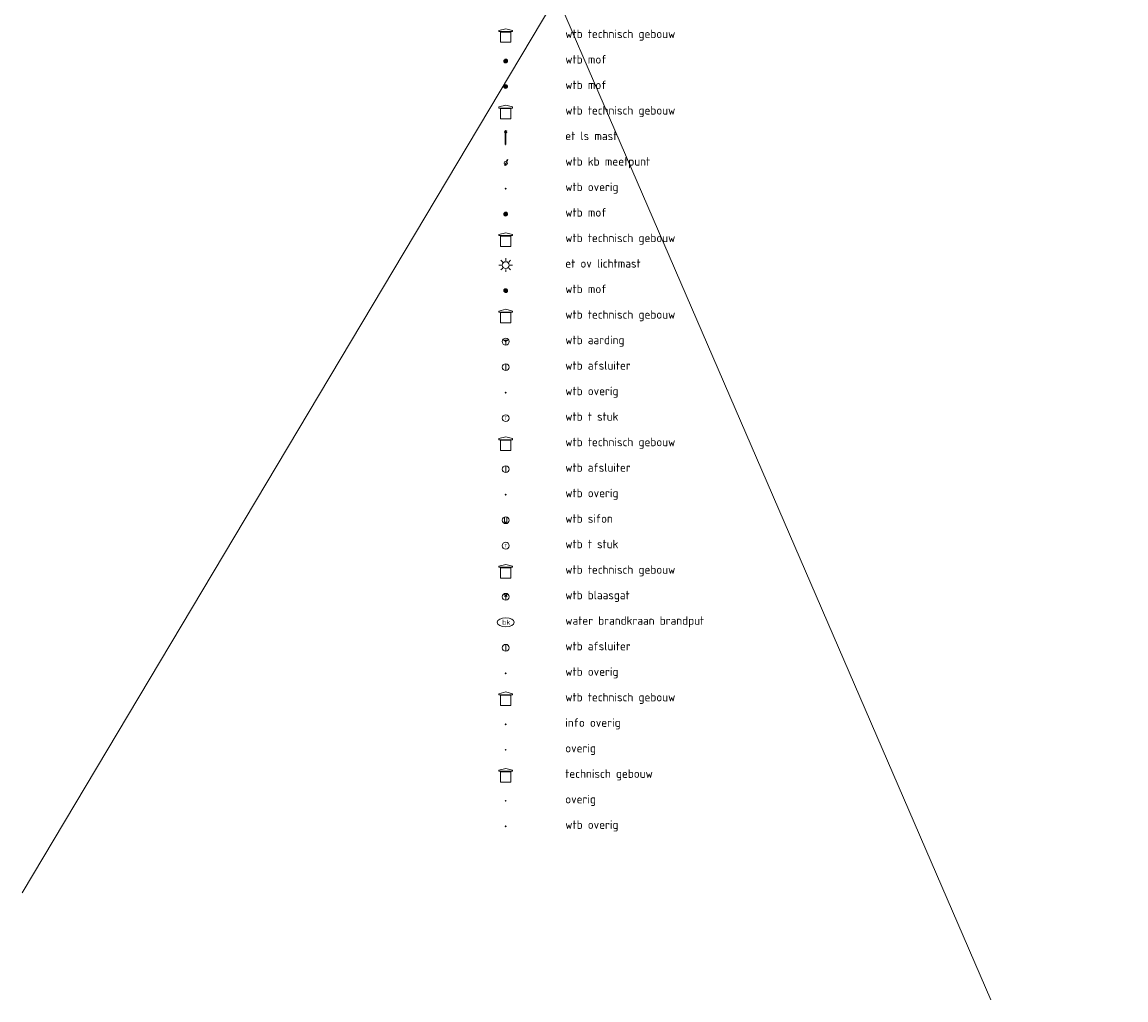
# Model space of a CAD drawing. Header units: metres. Extents: x 117304 to 117560, y 480657 to 480775.
# Tile 1 of 4: x 117304 to 117369, y 480657 to 480714. Entities that reach past the tile are written whole.
import ezdxf
from ezdxf.enums import TextEntityAlignment as Align

# ---------------------------------------------------------------- set-up
doc = ezdxf.new("R2010")
doc.units = ezdxf.units.M
doc.header["$LTSCALE"] = 0.5
for name, color, linetype, lineweight in [('B-WE-KL-DATA_HULPSTUK-S', 90, 'Continuous', 25), ('B-WE-KL-ET_HS_HULPSTUK-S', 10, 'Continuous', 25), ('B-WE-KL-ET_LS-S', 190, 'Continuous', 25), ('B-WE-KL-ET_LS_HULPSTUK-S', 190, 'Continuous', 25), ('B-WE-KL-ET_LS_OV_LICHTMAST-S', 190, 'Continuous', 25), ('B-WE-KL-ET_MS_HULPSTUK-S', 130, 'Continuous', 25), ('B-WE-KL-GAS_HD_HULPSTUK-S', 30, 'Continuous', 25), ('B-WE-KL-GAS_LD_HULPSTUK-S', 50, 'Continuous', 25), ('B-WE-KL-WATER-S', 170, 'Continuous', 25), ('B-WE-KL-WATER_HULPSTUK-S', 170, 'Continuous', 25), ('B-WE-OG-INFO-S', 7, 'Continuous', 25), ('B-WE-RI-PERSLEIDING_HULPSTUK-S', 210, 'Continuous', 25), ('B-WE-RI-VRIJVERVAL_HULPSTUK-S', 210, 'Continuous', 25), ('V-WE-KL-WATER_HULPSTUK-S', 170, 'Continuous', 25)]:
    doc.layers.add(name, color=color, linetype=linetype, lineweight=lineweight)
doc.layers.add('X-XX-AL-HULPLIJN-G', color=7, linetype='Continuous', lineweight=18, plot=False)
doc.layers.add('X-XX-AL-LEGENDA-T25', color=7, linetype='Continuous')
doc.styles.add('NLCS-ISO', font='NLCS-ISO.ttf')
doc.styles.add('NLCS-ISO-M200-T25', font='NLCS-ISO.ttf', dxfattribs={"height": 0.5})

# ---------------------------------------------------------------- blocks, each defined once
blk = doc.blocks.new('SKL-WTB_HULP_TECHNISCH GEBOUW-SO')
at = {"color": 0, "linetype": 'ByBlock', "lineweight": 18}
for points in [[(-2, 1.5), (0, 2), (2, 1.5), (2, 1.18), (-2, 1.18)], [(-1.5, 1.02), (1.5, 1.02), (1.5, -2), (-1.5, -2)]]:
    blk.add_lwpolyline(points, close=True, dxfattribs=at)
at = {"color": 0, "linetype": 'ByBlock', "lineweight": 18, "style": 'NLCS-ISO', "flags": 1}
for tag, p in [('TYPE', (2.5, 0)), ('OMSCHRIJVING', (2.5, -3)), ('LABEL', (2.5, -1.5))]:
    blk.add_attdef(tag, p, '', height=1, dxfattribs=at)
blk = doc.blocks.new('SKL-WTB_HULP_MOF-SO')
at = {"linetype": 'ByBlock', "lineweight": 18}
h = blk.add_hatch(color=0, dxfattribs=at)
h.dxf.hatch_style = 1
h.paths.add_polyline_path([(-0.5625, 0, 1), (0.5625, 0, 1)])
at = {"color": 0, "linetype": 'ByBlock', "lineweight": 18}
blk.add_circle((0, 0), 0.5625, dxfattribs=at)
at = {"color": 0, "linetype": 'ByBlock', "lineweight": 18, "style": 'NLCS-ISO', "flags": 1}
for tag, p in [('TYPE', (1.5, 0)), ('OMSCHRIJVING', (1.5, -3)), ('LABEL', (1.5, -1.5))]:
    blk.add_attdef(tag, p, '', height=1, dxfattribs=at)
blk = doc.blocks.new('SKL-ET_LS_MAST-SO')
for p, q in [((-0.05, 2.07), (0.05, 2.07)), ((-0.05, -2), (0.05, -2))]:
    blk.add_line(p, q)
for points in [[(-0.18, 1.76), (-0.22, 1.76), (-0.22, 1.84), (-0.18, 1.84), (-0.18, 1.79)], [(-0.18, 1.49), (-0.22, 1.49), (-0.22, 1.57), (-0.18, 1.57), (-0.18, 1.52)], [(-0.18, 1.79), (-0.05, 1.79)], [(-0.18, 1.76), (-0.05, 1.76)], [(-0.18, 1.52), (-0.05, 1.52)], [(-0.18, 1.49), (-0.05, 1.49)], [(-0.05, -2), (-0.05, 2.07)], [(0.05, -2), (0.05, 2.07)], [(0.18, 1.92), (0.05, 1.92)], [(0.18, 1.89), (0.05, 1.89)], [(0.18, 1.66), (0.05, 1.66)], [(0.18, 1.63), (0.05, 1.63)], [(0.18, 1.39), (0.05, 1.39)], [(0.18, 1.36), (0.05, 1.36)], [(0.18, 1.89), (0.22, 1.89), (0.22, 1.97), (0.18, 1.97), (0.18, 1.92)], [(0.18, 1.63), (0.22, 1.63), (0.22, 1.71), (0.18, 1.71), (0.18, 1.66)], [(0.18, 1.36), (0.22, 1.36), (0.22, 1.44), (0.18, 1.44), (0.18, 1.39)]]:
    blk.add_lwpolyline(points)
blk = doc.blocks.new('SKL-WTB_HULP_KB MEETPUNT-SO')
at = {"linetype": 'ByBlock', "lineweight": 18}
h = blk.add_hatch(color=0, dxfattribs=at)
h.dxf.hatch_style = 1
h.paths.add_polyline_path([(0.6, 1.04), (0.26, 0.78), (0.54, 0.61)])
at = {"color": 0, "linetype": 'ByBlock', "lineweight": 18}
for points in [[(-0.4, -0.69), (0.4, 0.69)], [(0.6, 1.04), (0.26, 0.78)], [(0.26, 0.78), (0.54, 0.61)], [(0.6, 1.04), (0.54, 0.61)], [(0, -0.25), (0, -0.8)]]:
    blk.add_lwpolyline(points, dxfattribs=at)
blk.add_circle((0, 0), 0.5, dxfattribs=at)
at = {"color": 0, "linetype": 'ByBlock', "lineweight": 18, "style": 'NLCS-ISO', "flags": 1}
for tag, p in [('TYPE', (1.5, 0)), ('OMSCHRIJVING', (1.5, -3)), ('LABEL', (1.5, -1.5))]:
    blk.add_attdef(tag, p, '', height=1, dxfattribs=at)
blk = doc.blocks.new('SKL-WTB_HULP_OVERIG-SO')
at = {"color": 0, "linetype": 'ByBlock', "lineweight": 18}
for points in [[(-0.14, 0.14), (0.14, -0.14)], [(0.14, 0.14), (-0.14, -0.14)]]:
    blk.add_lwpolyline(points, dxfattribs=at)
at = {"color": 0, "linetype": 'ByBlock', "lineweight": 18, "style": 'NLCS-ISO', "flags": 1}
for tag, p in [('TYPE', (1.5, 0)), ('OMSCHRIJVING', (1.5, -3)), ('LABEL', (1.5, -1.5))]:
    blk.add_attdef(tag, p, '', height=1, dxfattribs=at)
blk = doc.blocks.new('SKL-ET_OV_LICHTMAST-SO')
at = {"color": 0, "linetype": 'ByBlock', "lineweight": 18}
for points in [[(-1.25, 0), (-2, 0)], [(-1.41, 1.41), (-0.88, 0.88)], [(0, 2), (0, 1.25)], [(0.88, 0.88), (1.41, 1.41)], [(2, 0), (1.25, 0)], [(-1.41, -1.41), (-0.88, -0.88)], [(0, -1.25), (0, -2)], [(0.88, -0.88), (1.41, -1.41)]]:
    blk.add_lwpolyline(points, dxfattribs=at)
blk.add_circle((0, 0), 1, dxfattribs=at)
blk = doc.blocks.new('SKL-WTB_HULP_AARDING-SO')
at = {"color": 0, "linetype": 'ByBlock', "lineweight": 18}
for points in [[(-0.64, 0.48), (0.64, 0.48)], [(-0.48, 0.35), (0.48, 0.35)], [(-0.32, 0.21), (0.32, 0.21)], [(-0.16, 0.08), (0.16, 0.08)], [(0, -0.8), (0, 0.48)]]:
    blk.add_lwpolyline(points, dxfattribs=at)
blk.add_circle((0, 0), 1, dxfattribs=at)
at = {"color": 0, "linetype": 'ByBlock', "lineweight": 18, "style": 'NLCS-ISO', "flags": 1}
for tag, p in [('TYPE', (1.5, 0)), ('OMSCHRIJVING', (1.5, -3)), ('LABEL', (1.5, -1.5))]:
    blk.add_attdef(tag, p, '', height=1, dxfattribs=at)
blk = doc.blocks.new('SKL-WTB_HULP_AFSLUITER-SO')
at = {"color": 0, "linetype": 'ByBlock', "lineweight": 18}
blk.add_lwpolyline([(0, 0.8), (0, -0.8)], dxfattribs=at)
blk.add_circle((0, 0), 1, dxfattribs=at)
at = {"color": 0, "linetype": 'ByBlock', "lineweight": 18, "style": 'NLCS-ISO', "flags": 1}
for tag, p in [('TYPE', (1.5, 0)), ('OMSCHRIJVING', (1.5, -3)), ('LABEL', (1.5, -1.5))]:
    blk.add_attdef(tag, p, '', height=1, dxfattribs=at)
blk = doc.blocks.new('SKL-WTB_HULP_T STUK-SO')
at = {"color": 0, "linetype": 'ByBlock', "lineweight": 18}
blk.add_circle((0, 0), 1, dxfattribs=at)
at = {"color": 0, "linetype": 'ByBlock', "lineweight": -2, "style": 'NLCS-ISO'}
blk.add_text('T', height=1, dxfattribs=at).set_placement((0, 0), align=Align.MIDDLE_CENTER)
at = {"color": 0, "linetype": 'ByBlock', "lineweight": 18, "style": 'NLCS-ISO', "flags": 1}
for tag, p in [('TYPE', (1.5, 0)), ('OMSCHRIJVING', (1.5, -3)), ('LABEL', (1.5, -1.5))]:
    blk.add_attdef(tag, p, '', height=1, dxfattribs=at)
blk = doc.blocks.new('SKL-WTB_HULP_SIFON-SO')
at = {"linetype": 'ByBlock', "lineweight": 18}
h = blk.add_hatch(color=0, dxfattribs=at)
h.dxf.hatch_style = 1
h.paths.add_polyline_path([(0.13, -0.53), (-0.13, -0.53), (-0.13, -0.8), (0.13, -0.8)])
at = {"color": 0, "linetype": 'ByBlock', "lineweight": 18}
blk.add_lwpolyline([(0.33, 0.8), (0.33, -0.53), (-0.33, -0.53), (-0.33, 0.8)], dxfattribs=at)
blk.add_lwpolyline([(0.13, -0.8), (-0.13, -0.8), (-0.13, -0.53), (0.13, -0.53)], close=True, dxfattribs=at)
blk.add_circle((0, 0), 1, dxfattribs=at)
at = {"color": 0, "linetype": 'ByBlock', "lineweight": 18, "style": 'NLCS-ISO', "flags": 1}
for tag, p in [('TYPE', (1.5, 0)), ('OMSCHRIJVING', (1.5, -3)), ('LABEL', (1.5, -1.5))]:
    blk.add_attdef(tag, p, '', height=1, dxfattribs=at)
blk = doc.blocks.new('SKL-WTB_HULP_BLAASGAT-SO')
at = {"color": 0, "linetype": 'ByBlock', "lineweight": 18}
for points in [[(0.4, 0.73), (-0.4, 0.09)], [(-0.4, 0.73), (0.4, 0.09)], [(0, 0.41), (0, -0.87)]]:
    blk.add_lwpolyline(points, dxfattribs=at)
blk.add_circle((0, 0), 1, dxfattribs=at)
at = {"color": 0, "linetype": 'ByBlock', "lineweight": 18, "style": 'NLCS-ISO', "flags": 1}
for tag, p in [('TYPE', (1.5, 0)), ('OMSCHRIJVING', (1.5, -3)), ('LABEL', (1.5, -1.5))]:
    blk.add_attdef(tag, p, '', height=1, dxfattribs=at)
blk = doc.blocks.new('SKL-WATER_BRANDKRAAN_BRANDPUT-SO')
at = {"color": 0, "linetype": 'ByBlock', "lineweight": 18}
blk.add_ellipse((0, 0), major_axis=(2.5, 0), ratio=0.54, dxfattribs=at)
at = {"color": 0, "linetype": 'ByBlock', "lineweight": 18, "style": 'NLCS-ISO'}
blk.add_text('bk', height=1.5, dxfattribs=at).set_placement((0.16, 0), align=Align.MIDDLE_CENTER)
blk = doc.blocks.new('SOG-INFO_OVERIG-SO')
at = {"color": 0, "linetype": 'ByBlock', "lineweight": 18}
for points in [[(-0.14, 0.14), (0.14, -0.14)], [(0.14, 0.14), (-0.14, -0.14)]]:
    blk.add_lwpolyline(points, dxfattribs=at)
at = {"color": 0, "linetype": 'ByBlock', "lineweight": 18, "style": 'NLCS-ISO', "flags": 1}
for tag, p in [('TYPE', (1.5, 0)), ('OMSCHRIJVING', (1.5, -3)), ('LABEL', (1.5, -1.5))]:
    blk.add_attdef(tag, p, '', height=1, dxfattribs=at)
blk = doc.blocks.new('SRI-HULP_OVERIG-SO')
at = {"color": 0, "linetype": 'ByBlock', "lineweight": 18}
for points in [[(-0.14, 0.14), (0.14, -0.14)], [(0.14, 0.14), (-0.14, -0.14)]]:
    blk.add_lwpolyline(points, dxfattribs=at)
at = {"color": 0, "linetype": 'ByBlock', "lineweight": 18, "style": 'NLCS-ISO', "flags": 1}
for tag, p in [('TYPE', (1.5, 0)), ('OMSCHRIJVING', (1.5, -3)), ('LABEL', (1.5, -1.5))]:
    blk.add_attdef(tag, p, '', height=1, dxfattribs=at)
blk = doc.blocks.new('SRI-HULP_TECHNISCH GEBOUW-SO')
at = {"color": 0, "linetype": 'ByBlock', "lineweight": 18}
for points in [[(-2, 1.5), (0, 2), (2, 1.5), (2, 1.18), (-2, 1.18)], [(-1.5, 1.02), (1.5, 1.02), (1.5, -2), (-1.5, -2)]]:
    blk.add_lwpolyline(points, close=True, dxfattribs=at)
at = {"color": 0, "linetype": 'ByBlock', "lineweight": 18, "style": 'NLCS-ISO', "flags": 1}
for tag, p in [('TYPE', (2.5, 0)), ('OMSCHRIJVING', (2.5, -3)), ('LABEL', (2.5, -1.5))]:
    blk.add_attdef(tag, p, '', height=1, dxfattribs=at)

msp = doc.modelspace()

# ---------------------------------------------------------------- linework, layer by layer
at = {"layer": 'X-XX-AL-HULPLIJN-G', "flags": 128}
for points in [[(117368.746, 480771.987), (117303.833, 480663.113)], [(117312.444, 480768.678), (117360.797, 480656.825)]]:
    msp.add_lwpolyline(points, dxfattribs=at)

# ---------------------------------------------------------------- block references
at = {"layer": 'B-WE-KL-DATA_HULPSTUK-S', "xscale": 0.2, "yscale": 0.2, "zscale": 0.2}
for name, p in [('SKL-WTB_HULP_TECHNISCH GEBOUW-SO', (117332.275, 480713.531)), ('SKL-WTB_HULP_MOF-SO', (117332.275, 480712.031))]:
    msp.add_blockref(name, p, dxfattribs=at)
at = {"layer": 'B-WE-KL-ET_HS_HULPSTUK-S', "xscale": 0.2, "yscale": 0.2, "zscale": 0.2}
for name, p in [('SKL-WTB_HULP_MOF-SO', (117332.275, 480710.531)), ('SKL-WTB_HULP_TECHNISCH GEBOUW-SO', (117332.275, 480709.031))]:
    msp.add_blockref(name, p, dxfattribs=at)
at = {"layer": 'B-WE-KL-ET_LS-S', "xscale": 0.2, "yscale": 0.2, "zscale": 0.2}
msp.add_blockref('SKL-ET_LS_MAST-SO', (117332.275, 480707.531), dxfattribs=at)
at = {"layer": 'B-WE-KL-ET_LS_HULPSTUK-S', "xscale": 0.2, "yscale": 0.2, "zscale": 0.2}
for name, p in [('SKL-WTB_HULP_KB MEETPUNT-SO', (117332.275, 480706.031)), ('SKL-WTB_HULP_OVERIG-SO', (117332.275, 480704.531)), ('SKL-WTB_HULP_MOF-SO', (117332.275, 480703.031)), ('SKL-WTB_HULP_TECHNISCH GEBOUW-SO', (117332.275, 480701.531))]:
    msp.add_blockref(name, p, dxfattribs=at)
at = {"layer": 'B-WE-KL-ET_LS_OV_LICHTMAST-S', "xscale": 0.2, "yscale": 0.2, "zscale": 0.2}
msp.add_blockref('SKL-ET_OV_LICHTMAST-SO', (117332.275, 480700.031), dxfattribs=at)
at = {"layer": 'B-WE-KL-ET_MS_HULPSTUK-S', "xscale": 0.2, "yscale": 0.2, "zscale": 0.2}
for name, p in [('SKL-WTB_HULP_MOF-SO', (117332.275, 480698.531)), ('SKL-WTB_HULP_TECHNISCH GEBOUW-SO', (117332.275, 480697.031)), ('SKL-WTB_HULP_AARDING-SO', (117332.275, 480695.531))]:
    msp.add_blockref(name, p, dxfattribs=at)
at = {"layer": 'B-WE-KL-GAS_HD_HULPSTUK-S', "xscale": 0.2, "yscale": 0.2, "zscale": 0.2}
for name, p in [('SKL-WTB_HULP_AFSLUITER-SO', (117332.275, 480694.031)), ('SKL-WTB_HULP_OVERIG-SO', (117332.275, 480692.531)), ('SKL-WTB_HULP_T STUK-SO', (117332.275, 480691.031)), ('SKL-WTB_HULP_TECHNISCH GEBOUW-SO', (117332.275, 480689.531))]:
    msp.add_blockref(name, p, dxfattribs=at)
at = {"layer": 'B-WE-KL-GAS_LD_HULPSTUK-S', "xscale": 0.2, "yscale": 0.2, "zscale": 0.2}
for name, p in [('SKL-WTB_HULP_AFSLUITER-SO', (117332.275, 480688.031)), ('SKL-WTB_HULP_OVERIG-SO', (117332.275, 480686.531)), ('SKL-WTB_HULP_SIFON-SO', (117332.275, 480685.031)), ('SKL-WTB_HULP_T STUK-SO', (117332.275, 480683.531)), ('SKL-WTB_HULP_TECHNISCH GEBOUW-SO', (117332.275, 480682.031)), ('SKL-WTB_HULP_BLAASGAT-SO', (117332.275, 480680.531))]:
    msp.add_blockref(name, p, dxfattribs=at)
at = {"layer": 'B-WE-KL-WATER-S', "xscale": 0.2, "yscale": 0.2, "zscale": 0.2}
msp.add_blockref('SKL-WATER_BRANDKRAAN_BRANDPUT-SO', (117332.275, 480679.031), dxfattribs=at)
at = {"layer": 'B-WE-KL-WATER_HULPSTUK-S', "xscale": 0.2, "yscale": 0.2, "zscale": 0.2}
for name, p in [('SKL-WTB_HULP_AFSLUITER-SO', (117332.275, 480677.531)), ('SKL-WTB_HULP_OVERIG-SO', (117332.275, 480676.031)), ('SKL-WTB_HULP_TECHNISCH GEBOUW-SO', (117332.275, 480674.531))]:
    msp.add_blockref(name, p, dxfattribs=at)
at = {"layer": 'B-WE-OG-INFO-S', "xscale": 0.2, "yscale": 0.2, "zscale": 0.2}
msp.add_blockref('SOG-INFO_OVERIG-SO', (117332.275, 480673.031), dxfattribs=at)
at = {"layer": 'B-WE-RI-PERSLEIDING_HULPSTUK-S', "xscale": 0.2, "yscale": 0.2, "zscale": 0.2}
for name, p in [('SRI-HULP_OVERIG-SO', (117332.275, 480671.531)), ('SRI-HULP_TECHNISCH GEBOUW-SO', (117332.275, 480670.031))]:
    msp.add_blockref(name, p, dxfattribs=at)
at = {"layer": 'B-WE-RI-VRIJVERVAL_HULPSTUK-S', "xscale": 0.2, "yscale": 0.2, "zscale": 0.2}
msp.add_blockref('SRI-HULP_OVERIG-SO', (117332.275, 480668.531), dxfattribs=at)
at = {"layer": 'V-WE-KL-WATER_HULPSTUK-S', "xscale": 0.2, "yscale": 0.2, "zscale": 0.2}
msp.add_blockref('SKL-WTB_HULP_OVERIG-SO', (117332.275, 480667.031), dxfattribs=at)

# ---------------------------------------------------------------- texts
at = {"layer": 'X-XX-AL-LEGENDA-T25', "style": 'NLCS-ISO-M200-T25'}
for s, p in [('wtb technisch gebouw', (117335.775, 480713.381)), ('wtb mof', (117335.775, 480711.881)), ('wtb mof', (117335.775, 480710.381)), ('wtb technisch gebouw', (117335.775, 480708.881)), ('et ls mast', (117335.775, 480707.381)), ('wtb kb meetpunt', (117335.775, 480705.881)), ('wtb overig', (117335.775, 480704.381)), ('wtb mof', (117335.775, 480702.881)), ('wtb technisch gebouw', (117335.775, 480701.381)), ('et ov lichtmast', (117335.775, 480699.881)), ('wtb mof', (117335.775, 480698.381)), ('wtb technisch gebouw', (117335.775, 480696.881)), ('wtb aarding', (117335.775, 480695.381)), ('wtb afsluiter', (117335.775, 480693.881)), ('wtb overig', (117335.775, 480692.381)), ('wtb t stuk', (117335.775, 480690.881)), ('wtb technisch gebouw', (117335.775, 480689.381)), ('wtb afsluiter', (117335.775, 480687.881)), ('wtb overig', (117335.775, 480686.381)), ('wtb sifon', (117335.775, 480684.881)), ('wtb t stuk', (117335.775, 480683.381)), ('wtb technisch gebouw', (117335.775, 480681.881)), ('wtb blaasgat', (117335.775, 480680.381)), ('water brandkraan brandput', (117335.775, 480678.881)), ('wtb afsluiter', (117335.775, 480677.381)), ('wtb overig', (117335.775, 480675.881)), ('wtb technisch gebouw', (117335.775, 480674.381)), ('info overig', (117335.775, 480672.881)), ('overig', (117335.775, 480671.381)), ('technisch gebouw', (117335.775, 480669.881)), ('overig', (117335.775, 480668.381)), ('wtb overig', (117335.775, 480666.881))]:
    msp.add_text(s, height=0.5, dxfattribs=at).set_placement(p)

doc.saveas('drawing.dxf')
